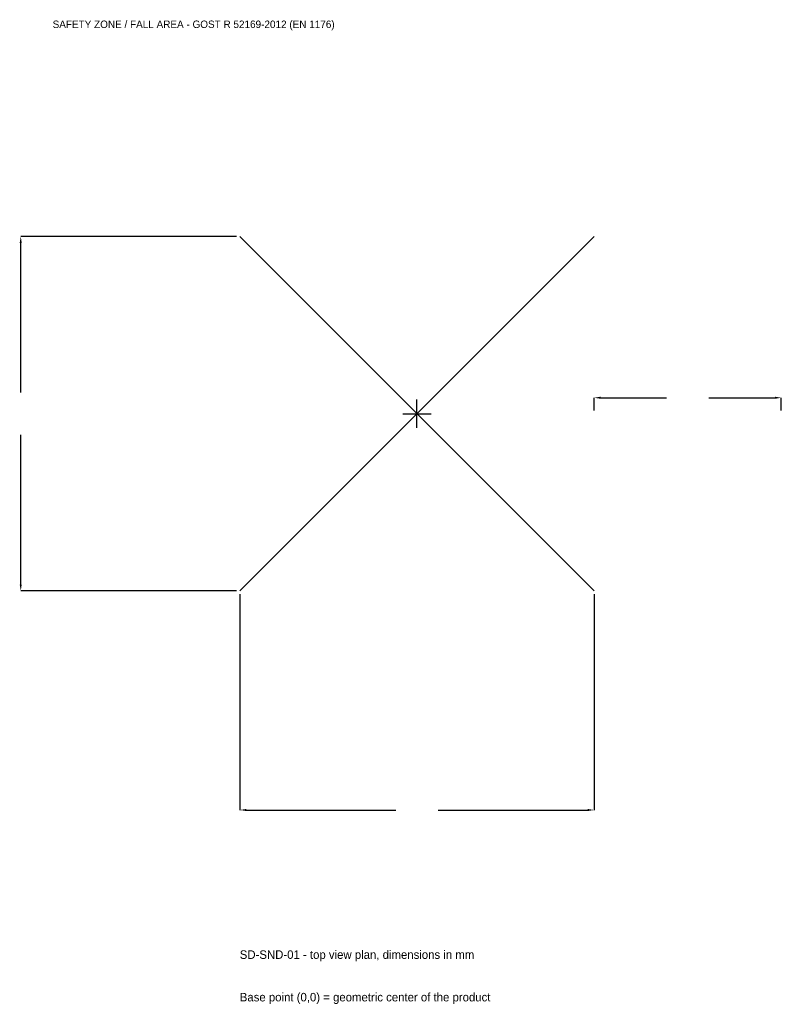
# Model space of a CAD drawing. Extents: x -3184 to 2920, y -4732 to 3157.
import ezdxf

# ---------------------------------------------------------------- set-up
doc = ezdxf.new("R2010")
doc.units = 0
for name, color, linetype in [('GP_MAF_zona_bezopasnosti', 1, 'Continuous'), ('ZSK_DANNYE', 3, 'Continuous'), ('ZSK_KONTUR', 7, 'Continuous'), ('ZSK_RAZMERY', 8, 'Continuous')]:
    doc.layers.add(name, color=color, linetype=linetype)
doc.dimstyles.new('ORION', dxfattribs={"dimtxt": 85.2, "dimasz": 51.12, "dimexe": 1.25, "dimexo": 25.56, "dimtad": 1, "dimcen": 2.5, "dimazin": 3, "dimtfac": 1, "dimtmove": 0, "dimatfit": 3})

# ---------------------------------------------------------------- blocks, each defined once
blk = doc.blocks.new('_CLOSEDFILLED')
at = {"color": 0, "linetype": 'BYBLOCK'}
blk.add_solid([(-1, 0.16), (0, 0), (-1, -0.16)], dxfattribs=at)
blk = doc.blocks.new('*D1')
for p, q in [((-1420, -1445.56), (-1420, -3175.6)), ((1420, -1445.56), (1420, -3175.6)), ((-1368.88, -3175.6), (-170.4, -3175.6)), ((170.4, -3175.6), (1368.88, -3175.6))]:
    blk.add_line(p, q)
at = {"layer": 'Defpoints'}
for p in [(-1420, -1420), (1420, -1420), (-1420, -3175.6)]:
    blk.add_point(p, dxfattribs=at)
at = {"layer": 'ZSK_RAZMERY', "xscale": 51.12, "yscale": 51.12, "rotation": 180}
blk.add_blockref('_CLOSEDFILLED', (-1420, -3175.6), dxfattribs=at)
at = {"layer": 'ZSK_RAZMERY', "xscale": 51.12, "yscale": 51.12}
blk.add_blockref('_CLOSEDFILLED', (1420, -3175.6), dxfattribs=at)
blk = doc.blocks.new('*D2')
for p, q in [((-1445.56, 1420), (-3175.6, 1420)), ((-3175.6, 170.4), (-3175.6, 1368.88)), ((-3175.6, -1368.88), (-3175.6, -170.4)), ((-1445.56, -1420), (-3175.6, -1420))]:
    blk.add_line(p, q)
at = {"layer": 'Defpoints'}
for p in [(-1420, 1420), (-3175.6, -1420), (-1420, -1420)]:
    blk.add_point(p, dxfattribs=at)
at = {"layer": 'ZSK_RAZMERY', "xscale": 51.12, "yscale": 51.12}
for p, rotation in [((-3175.6, 1420), 90), ((-3175.6, -1420), 270)]:
    blk.add_blockref('_CLOSEDFILLED', p, dxfattribs=dict(at, rotation=rotation))
blk = doc.blocks.new('*D3')
for p, q in [((1420, 25.56), (1420, 127.8)), ((1471.12, 127.8), (1999.6, 127.8)), ((2340.4, 127.8), (2868.88, 127.8)), ((2920, 25.56), (2920, 127.8))]:
    blk.add_line(p, q)
at = {"layer": 'Defpoints'}
for p in [(1420, 127.8), (1420, 0), (2920, 0)]:
    blk.add_point(p, dxfattribs=at)
at = {"layer": 'ZSK_RAZMERY', "xscale": 51.12, "yscale": 51.12, "rotation": 180}
blk.add_blockref('_CLOSEDFILLED', (1420, 127.8), dxfattribs=at)
at = {"layer": 'ZSK_RAZMERY', "xscale": 51.12, "yscale": 51.12}
blk.add_blockref('_CLOSEDFILLED', (2920, 127.8), dxfattribs=at)
blk = doc.blocks.new('B1')
at = {"layer": 'ZSK_KONTUR'}
for p, q in [((-1420, -1420), (1420, 1420)), ((-1420, 1420), (1420, -1420))]:
    blk.add_line(p, q, dxfattribs=at)
at = {"layer": 'ZSK_RAZMERY'}
for p, q in [((0, -113.6), (0, 113.6)), ((-113.6, 0), (113.6, 0))]:
    blk.add_line(p, q, dxfattribs=at)
at = {"layer": 'GP_MAF_zona_bezopasnosti', "color": 1}
blk.add_text('SAFETY ZONE / FALL AREA - GOST R 52169-2012 (EN 1176)', height=59.64, dxfattribs=at).set_placement((-2920, 3090.4))
at = {"layer": 'ZSK_RAZMERY'}
dim = blk.add_linear_dim(base=(-3175.6, -1420), p1=(-1420, -1420), p2=(-1420, 1420), angle=90, dimstyle='ORION', dxfattribs=at)
dim.commit()
dim.dimension.update_dxf_attribs({"geometry": '*D2', "text_midpoint": (-3175.6, 0)})
for base, p1, p2, picture, middle in [((1420, 127.8), (1420, 0), (2920, 0), '*D3', (2170, 127.8)), ((-1420, -3175.6), (-1420, -1420), (1420, -1420), '*D1', (0, -3175.6))]:
    dim = blk.add_linear_dim(base=base, p1=p1, p2=p2, dimstyle='ORION', dxfattribs=at)
    dim.commit()
    dim.dimension.update_dxf_attribs({"geometry": picture, "text_midpoint": middle})

msp = doc.modelspace()

# ---------------------------------------------------------------- block references
msp.add_blockref('B1', (0, 0))

# ---------------------------------------------------------------- texts
at = {"layer": 'ZSK_DANNYE', "color": 3}
msp.add_text('SD-SND-01 - top view plan, dimensions in mm', height=68.16, dxfattribs=at).set_placement((-1420, -4368.4))
at = {"layer": 'ZSK_DANNYE', "color": 7}
msp.add_text('Base point (0,0) = geometric center of the product', height=68.16, dxfattribs=at).set_placement((-1420, -4709.2))

doc.saveas('drawing.dxf')
